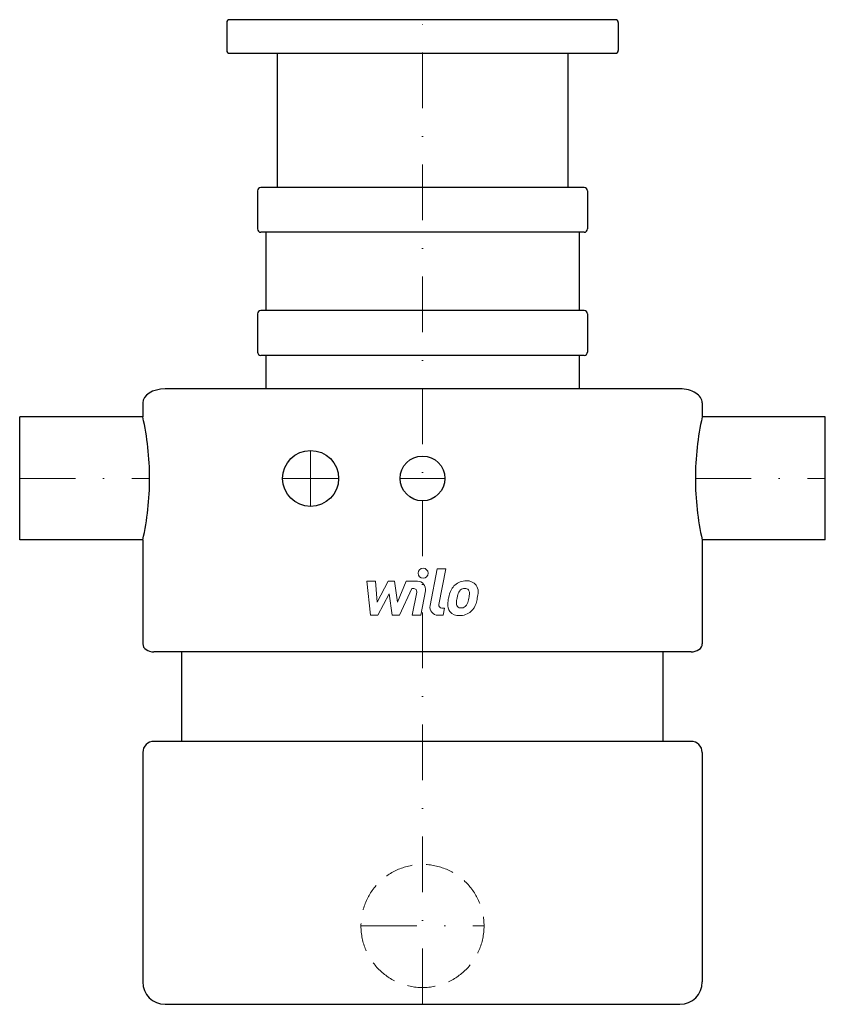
# Model space of a CAD drawing. Extents: x -360 to 360, y 0 to 880.
import ezdxf

# ---------------------------------------------------------------- set-up
doc = ezdxf.new("R2010")
doc.units = 0
doc.header["$LTSCALE"] = 100
doc.header["$MEASUREMENT"] = 0
doc.linetypes.add('DASHDOT', pattern=[1, 0.5, -0.25, 0, -0.25])
doc.linetypes.add('HIDDEN', pattern=[0.375, 0.25, -0.125])
doc.layers.get('0').update_dxf_attribs({"color": 124})
for name, color, linetype, lineweight in [('CP_AXIS', 143, 'DASHDOT', 18), ('CP_DETAL', 33, 'Continuous', 18), ('CP_HIDDE', 203, 'HIDDEN', 18)]:
    doc.layers.add(name, color=color, linetype=linetype, lineweight=lineweight)

msp = doc.modelspace()

# ---------------------------------------------------------------- linework, layer by layer
at = {"extrusion": (0, 1, 0)}
for p, q in [((-175, 877.5), (-175, 852.5)), ((-155, 880), (-172.5, 880)), ((155, 880), (-155, 880)), ((172.5, 880), (155, 880)), ((175, 877.5), (175, 852.5)), ((-172.5, 850), (-155, 850)), ((-155, 850), (155, 850)), ((-130, 850), (-130, 730)), ((130, 850), (130, 730)), ((155, 850), (172.5, 850)), ((-147.5, 727), (-147.5, 693)), ((144.5, 730), (-144.5, 730)), ((147.5, 727), (147.5, 693)), ((144.5, 690), (-144.5, 690)), ((-140, 690), (-140, 620)), ((140, 690), (140, 620)), ((-147.5, 617), (-147.5, 583)), ((144.5, 620), (-144.5, 620)), ((147.5, 617), (147.5, 583)), ((144.5, 580), (-144.5, 580)), ((-140, 580), (-140, 550)), ((140, 580), (140, 550)), ((230, 550), (-230, 550)), ((-250, 537.5), (-250, 525)), ((250, 537.5), (250, 525)), ((-360, 415), (-360, 525)), ((-250, 525), (-360, 525)), ((360, 525), (250, 525)), ((360, 415), (360, 525)), ((-250, 415), (-360, 415)), ((-250, 415), (-250, 322.04)), ((250, 415), (250, 322.04)), ((360, 415), (250, 415)), ((240, 315), (-240, 315)), ((-215, 235), (-215, 315)), ((215, 235), (215, 315)), ((240, 235), (-240, 235)), ((-250, 225), (-250, 20)), ((250, 225), (250, 20)), ((-230, 0), (230, 0))]:
    msp.add_line(p, q, dxfattribs=at)
for centre, radius in [((-100, 470), 25), ((0, 470), 20)]:
    msp.add_circle(centre, radius)
for centre, radius, start, end in [((-172.5, 877.5), 2.5, 90, 180), ((172.5, 877.5), 2.5, 0, 90), ((-172.5, 852.5), 2.5, 180, 270), ((172.5, 852.5), 2.5, 270, 0), ((-144.5, 727), 3, 90, 180), ((144.5, 727), 3, 0, 90), ((-144.5, 693), 3, 180, 270), ((144.5, 693), 3, 270, 0), ((-144.5, 617), 3, 90, 180), ((144.5, 617), 3, 0, 90), ((-144.5, 583), 3, 180, 270), ((144.5, 583), 3, 270, 0), ((-494.26, 470), 250.37, 0, 12.68973), ((493.87, 470), 250, 167.29097, 180), ((-494.26, 470), 250.37, 347.31027, 0), ((493.87, 470), 250, 180, 192.70903), ((-240, 225), 10, 90, 180), ((240, 225), 10, 0, 90), ((-230, 20), 20, 180, 270), ((230, 20), 20, 270, 0)]:
    msp.add_arc(centre, radius, start, end)
for centre, major_axis, ratio, start_param, end_param in [((-230, 537.5), (-20, 0), 0.625, -1.570796, 0), ((230, 537.5), (-20, 0), 0.625, -3.141593, -1.570796), ((-240, 322.04), (-10, 0), 0.703704, 0, 1.570796), ((240, 322.04), (-10, 0), 0.703704, 1.570796, 3.141593)]:
    msp.add_ellipse(centre, major_axis=major_axis, ratio=ratio, start_param=start_param, end_param=end_param)
at = {"layer": 'CP_AXIS'}
for p, q in [((0, 0), (0, 880)), ((-100, 495), (-100, 445)), ((-360, 470), (-243.87, 470)), ((-125, 470), (-75, 470)), ((-20, 470), (20, 470)), ((243.87, 470), (360, 470)), ((-55, 70), (55, 70))]:
    msp.add_line(p, q, dxfattribs=at)
at = {"layer": 'CP_DETAL'}
for p, q in [((6.83, 356.32), (13.23, 389.26)), ((13.23, 389.26), (20.8, 389.26)), ((20.8, 389.26), (14.61, 357.37)), ((-49.69, 378.12), (-41.88, 378.12)), ((-46.49, 347.74), (-49.69, 378.12)), ((-41.88, 378.12), (-40.63, 359.35)), ((-40.63, 359.35), (-30.8, 378.12)), ((-30.8, 378.12), (-24.88, 378.12)), ((-24.88, 378.12), (-22.29, 359.35)), ((-22.29, 359.35), (-14.71, 378.12)), ((-9.64, 371.71), (-20.54, 347.74)), ((-14.71, 378.12), (-4.52, 378.14)), ((-7.87, 371.71), (-9.64, 371.71)), ((-29.82, 366.81), (-39.87, 347.74)), ((-27.17, 347.74), (-29.82, 366.81)), ((-9.2, 347.73), (-5.21, 368.5)), ((2.56, 369.58), (-1.63, 347.73)), ((17.26, 354.16), (19.58, 354.16)), ((19.58, 354.16), (18.33, 347.74)), ((-39.87, 347.74), (-46.49, 347.74)), ((-20.54, 347.74), (-27.17, 347.74)), ((-1.63, 347.73), (-9.2, 347.73)), ((18.33, 347.74), (13.89, 347.74))]:
    msp.add_line(p, q, dxfattribs=at)
msp.add_circle((0.51, 385.25), 4.5, dxfattribs=at)
for centre, radius, start, end in [((38.96, 363.39), 15.08, 89.32867, 131.19838), ((39.82, 368.04), 10.46, 39.86254, 93.78775), ((-7.86, 369.01), 2.7, 349.12824, 90.03612), ((-4.51, 370.94), 7.2, 349.14628, 90.1097), ((49.58, 358.83), 26.6, 153.11154, 171.0742), ((38.22, 363.97), 14.16, 130.4936, 150.86472), ((39.55, 364.27), 8.16, 132.32247, 168.54459), ((37.68, 366.07), 5.58, 88.6944, 130.59674), ((37.92, 366.56), 5.09, 69.364, 91.28334), ((38.49, 368.21), 3.35, 38.89188, 68.62272), ((37.43, 367.65), 4.53, 358.4755, 35.93303), ((40.49, 369.21), 9.2, 357.21753, 36.91765), ((58.61, 355.67), 36.06, 168.33329, 176.52588), ((56.46, 357.45), 26.17, 167.85106, 176.83157), ((71.41, 355.22), 41.27, 165.01044, 169.18658), ((18.96, 366.91), 22.86, 336.53024, 350.06328), ((13.05, 368.29), 28.92, 349.37609, 358.47941), ((5.15, 371.36), 44.64, 343.06336, 349.16054), ((19.13, 369.43), 30.56, 347.78458, 358.75865), ((13.89, 354.94), 7.2, 169.00415, 270), ((17.26, 356.86), 2.7, 169.00415, 270), ((31.99, 356.78), 9.43, 173.44296, 216.79019), ((35.04, 358.33), 4.75, 173.0647, 215.67225), ((34.1, 358.03), 3.83, 220.25404, 274.7357), ((33.44, 367.58), 13.4, 274.18455, 282.23013), ((34.63, 359.81), 5.58, 287.23719, 310.2783), ((33.73, 360.72), 6.85, 311.13806, 334.81622), ((33.39, 362.49), 15.05, 311.00226, 344.05833), ((32.34, 357.55), 10.19, 219.11758, 274.24105), ((33.18, 362.87), 15.47, 269.67378, 310.63898)]:
    msp.add_arc(centre, radius, start, end, dxfattribs=at)
at = {"layer": 'CP_HIDDE'}
msp.add_circle((0, 70), 55, dxfattribs=at)

doc.saveas('drawing.dxf')
